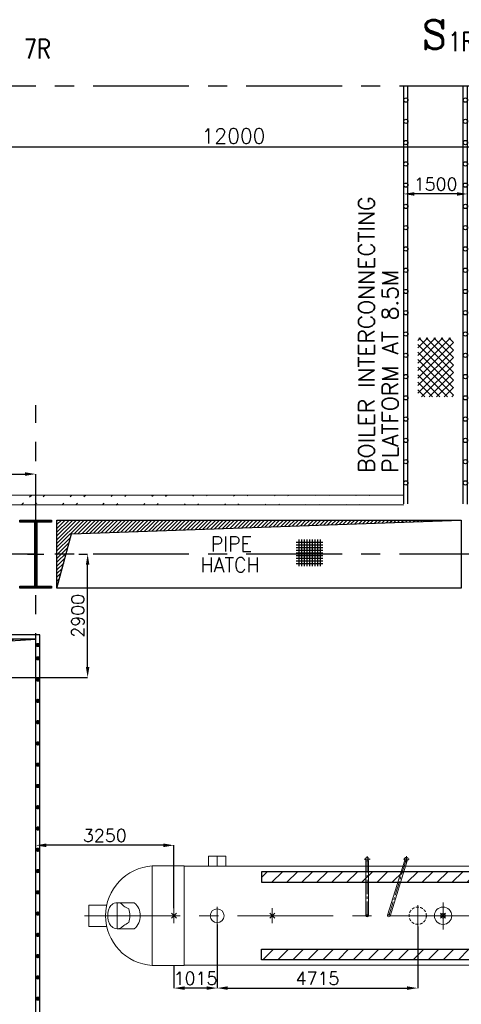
# Model space of a CAD drawing. Header units: inches. Extents: x 0 to 1544102, y 0 to 23144100.
# Tile 86 of 203: x 249459 to 259840, y 143502 to 166649. Entities that reach past the tile are written whole.
import ezdxf

# ---------------------------------------------------------------- set-up
doc = ezdxf.new("R2010")
doc.units = ezdxf.units.IN
doc.header["$LTSCALE"] = 1800
doc.header["$MEASUREMENT"] = 0
for name, pattern in [('CENTER', [2, 1.25, -0.25, 0.25, -0.25]), ('CENTER2', [1.125, 0.75, -0.125, 0.125, -0.125]), ('HIDDEN', [0.375, 0.25, -0.125]), ('HIDDEN2', [0.1875, 0.125, -0.0625])]:
    doc.linetypes.add(name, pattern=pattern)
doc.layers.get('0').update_dxf_attribs({"color": 253})
for name, color, linetype in [('CEN', 2, 'CENTER'), ('COL', 1, 'Continuous'), ('GRID', 251, 'CENTER'), ('OPENING', 40, 'Continuous'), ('STEEL', 231, 'Continuous')]:
    doc.layers.add(name, color=color, linetype=linetype)
for name, color, linetype, lineweight in [('DIM', 4, 'Continuous', 18), ('EQPT', 8, 'HIDDEN', 9), ('EQUIP', 8, 'Continuous', 9), ('TEXT', 3, 'Continuous', 18), ('WALL', 6, 'Continuous', 18)]:
    doc.layers.add(name, color=color, linetype=linetype, lineweight=lineweight)
doc.styles.add('C4', font='COMPLEX', dxfattribs={"width": 0.75, "height": 625})
doc.styles.add('ROMANS', font='romans.shx')
doc.styles.add('S3', font='simplex.shx', dxfattribs={"width": 0.75, "height": 320})
doc.dimstyles.new('STANDARD1', dxfattribs={"dimtxt": 300, "dimasz": 250, "dimexe": 0, "dimexo": 0, "dimgap": 80, "dimtad": 1, "dimdec": 0, "dimzin": 0, "dimdsep": 46, "dimtxsty": 'ROMANS', "dimcen": 0, "dimclrd": 4, "dimclre": 4, "dimclrt": 4, "dimadec": 0, "dimazin": 0, "dimtfac": 0.09, "dimtdec": 0, "dimtix": 1, "dimtofl": 0, "dimtmove": 0, "dimatfit": 3, "dimfxl": 1, "dimtolj": 1, "dimtzin": 0, "dimarcsym": 0})
doc.dimstyles.new('USER175', dxfattribs={"dimscale": 175, "dimtxt": 2, "dimasz": 1.75, "dimexe": 0, "dimexo": 0, "dimgap": 0.5, "dimtad": 1, "dimdec": 0, "dimzin": 0, "dimdsep": 46, "dimtxsty": 'ROMANS', "dimcen": 0, "dimclrd": 4, "dimclre": 4, "dimclrt": 4, "dimadec": 0, "dimazin": 0, "dimtfac": 0.09, "dimtdec": 0, "dimtix": 1, "dimtofl": 0, "dimtmove": 0, "dimatfit": 3, "dimfxl": 1, "dimtolj": 1, "dimtzin": 0, "dimarcsym": 0})

# ---------------------------------------------------------------- blocks, each defined once
blk = doc.blocks.new('*D848')
at = {"layer": 'DIM', "color": 4, "lineweight": -2, "transparency": 16777216}
for p, q in [((-400, 6532), (-400, 6632)), ((850, 6632), (-150, 6632)), ((1100, 6532), (1100, 6632))]:
    blk.add_line(p, q, dxfattribs=at)
at = {"layer": 'DIM', "color": 4, "transparency": 16777216}
for points in [[(-150, 6674), (-150, 6590), (-400, 6632)], [(850, 6674), (850, 6590), (1100, 6632)]]:
    blk.add_solid(points, dxfattribs=at)
at = {"layer": 'DIM', "color": 4, "transparency": 16777216, "insert": (350, 6862), "char_height": 300, "attachment_point": 5, "style": 'ROMANS'}
blk.add_mtext('\\A1;1500', dxfattribs=at)
blk = doc.blocks.new('*D325')
at = {"layer": 'DIM', "color": 4, "lineweight": -2, "transparency": 16777216}
for p, q in [((248486, 165170), (248486, 163652)), ((260486, 164229), (260486, 163652)), ((260180, 163652), (248792, 163652))]:
    blk.add_line(p, q, dxfattribs=at)
at = {"layer": 'DIM', "color": 4, "transparency": 16777216}
for points in [[(248792, 163703), (248792, 163601), (248486, 163652)], [(260180, 163703), (260180, 163601), (260486, 163652)]]:
    blk.add_solid(points, dxfattribs=at)
at = {"layer": 'DIM', "color": 4, "transparency": 16777216, "insert": (254486, 163914), "char_height": 350, "attachment_point": 5, "style": 'ROMANS'}
blk.add_mtext('\\A1;12000', dxfattribs=at)
blk = doc.blocks.new('*D486')
at = {"layer": 'DIM', "color": 4, "lineweight": -2, "transparency": 16777216}
for p, q in [((140108, 98028), (140314, 98028)), ((140314, 95378), (140314, 97778)), ((137359, 95128), (140314, 95128))]:
    blk.add_line(p, q, dxfattribs=at)
at = {"layer": 'DIM', "color": 4, "transparency": 16777216}
for points in [[(140273, 97778), (140356, 97778), (140314, 98028)], [(140273, 95378), (140356, 95378), (140314, 95128)]]:
    blk.add_solid(points, dxfattribs=at)
at = {"layer": 'DIM', "color": 4, "transparency": 16777216, "insert": (140084, 96578), "char_height": 300, "attachment_point": 5, "rotation": 90, "style": 'ROMANS'}
blk.add_mtext('\\A1;2900', dxfattribs=at)
blk = doc.blocks.new('*D487')
at = {"layer": 'DIM', "color": 4, "lineweight": -2, "transparency": 16777216}
for p, q in [((136494, 96128), (136494, 99910)), ((136744, 99910), (138844, 99910)), ((139094, 99393), (139094, 99910))]:
    blk.add_line(p, q, dxfattribs=at)
at = {"layer": 'DIM', "color": 4, "transparency": 16777216}
for points in [[(136744, 99952), (136744, 99869), (136494, 99910)], [(138844, 99952), (138844, 99869), (139094, 99910)]]:
    blk.add_solid(points, dxfattribs=at)
at = {"layer": 'DIM', "color": 4, "transparency": 16777216, "insert": (137794, 100140), "char_height": 300, "attachment_point": 5, "style": 'ROMANS'}
blk.add_mtext('\\A1;2600', dxfattribs=at)
blk = doc.blocks.new('*D402')
at = {"layer": 'DIM', "color": 4, "lineweight": -2, "transparency": 16777216}
for p, q in [((249836, 146912), (249836, 147240)), ((252836, 147240), (250086, 147240)), ((253086, 145760), (253086, 147240))]:
    blk.add_line(p, q, dxfattribs=at)
at = {"layer": 'DIM', "color": 4, "transparency": 16777216}
for points in [[(250086, 147282), (250086, 147198), (249836, 147240)], [(252836, 147282), (252836, 147198), (253086, 147240)]]:
    blk.add_solid(points, dxfattribs=at)
at = {"layer": 'DIM', "color": 4, "transparency": 16777216, "insert": (251461, 147470), "char_height": 300, "attachment_point": 5, "style": 'ROMANS'}
blk.add_mtext('\\A1;3250', dxfattribs=at)
blk = doc.blocks.new('HPH-6 ARCH-R0')
at = {"layer": 'STEEL'}
h = blk.add_hatch(dxfattribs=at)
h.set_pattern_fill('ANSI31', color=256, scale=2000, style=0)
h.set_pattern_definition([(45, (-4909, 275), (-176.7767, 176.7767), [])])
h.paths.add_polyline_path([(7827, 785), (7827, 1035), (-4395, 1035), (-4395, 785)])
h = blk.add_hatch(dxfattribs=at)
h.set_pattern_fill('ANSI31', color=256, scale=2000, style=0)
h.set_pattern_definition([(45, (-4909, -275), (-176.7767, 176.7767), [])])
h.paths.add_polyline_path([(7827, -1035), (7827, -785), (-4395, -785), (-4395, -1035)])
at = {"layer": 'EQPT', "linetype": 'CENTER'}
for p, q in [((-5440, 1163), (-5440, 1400)), ((-7790, -305), (-7790, 305)), ((-725, -250), (-725, 250)), ((-130, -322), (-130, 312)), ((-8560, 0), (2468, 0)), ((-6455, -175), (-6455, 175)), ((-5440, -210), (-5440, 210)), ((-4145, -175), (-4145, 175)), ((870, -175), (870, 175))]:
    blk.add_line(p, q, dxfattribs=at)
at = {"layer": 'EQPT', "linetype": 'CENTER2', "ltscale": 0.25}
for p, q in [((-1915, 1260), (-1915, 1400)), ((-993, 1260), (-993, 1400)), ((-1985, 1330), (-1845, 1330)), ((-1915, 0), (-1915, 1330)), ((-1405, 0), (-993, 1330)), ((-1063, 1330), (-923, 1330))]:
    blk.add_line(p, q, dxfattribs=at)
at = {"layer": 'EQUIP', "linetype": 'Continuous'}
for p, q in [((-5643, 1400), (-5237, 1400)), ((-5643, 1163), (-5643, 1400)), ((-5237, 1163), (-5237, 1400)), ((-6965, 1170), (-6965, -1170)), ((-6215, 1170), (-6965, 1170)), ((-6215, 1170), (-6215, -1170)), ((1540, 1163), (-6215, 1163)), ((1540, 1150), (1540, -1150)), ((-8039, 250), (-8460, 250)), ((-8460, 250), (-8460, -250)), ((-8039, -250), (-8460, -250)), ((-6215, -1170), (-6965, -1170)), ((1540, -1163), (-6215, -1163))]:
    blk.add_line(p, q, dxfattribs=at)
at = {"layer": 'EQUIP'}
for p, q in [((-1945, 0), (-1945, 1297)), ((-1885, 0), (-1885, 1297)), ((-1434, 9), (-1031, 1307)), ((-1376, -9), (-974, 1290)), ((-7387, 305), (-7790, 305)), ((-6395, -60), (-6515, 60)), ((-6397, 58), (-6513, -58)), ((-4085, -60), (-4205, 60)), ((-4087, 58), (-4203, -58)), ((-70, -60), (-190, 60)), ((-72, 58), (-188, -58)), ((-7387, -305), (-7790, -305))]:
    blk.add_line(p, q, dxfattribs=at)
blk.add_lwpolyline([(-7790, 305, -0.186311), (-7663, 256, -0.036505), (-7637, 228, -0.032991), (-7519, 160, -0.084887), (-7492, 0, -0.084887), (-7519, -160, -0.032991), (-7637, -228, -0.036505), (-7663, -256, -0.186311), (-7790, -305, -0.186311), (-7917, -256, -0.101773), (-7979, -170, -0.060422), (-8005, -90, -0.046761), (-8013, 0, -0.046761), (-8005, 90, -0.060422), (-7979, 170, -0.101773), (-7917, 256, -0.186311)], format="xyb", close=True, dxfattribs=at)
for centre, radius in [((-1915, 1330), 44.5), ((-993, 1330), 44.5), ((-1915, 0), 30), ((-1405, 0), 30)]:
    blk.add_circle(centre, radius, dxfattribs=at)
at = {"layer": 'EQUIP', "linetype": 'Continuous'}
for centre, radius in [((-5440, 0), 162), ((-1915, 0), 30), ((-1405, 0), 30), ((-130, 0), 203), ((-130, 0), 57), ((870, 0), 107)]:
    blk.add_circle(centre, radius, dxfattribs=at)
at = {"layer": 'EQUIP', "linetype": 'HIDDEN2', "ltscale": 0.3}
blk.add_circle((-725, 0), 203, dxfattribs=at)
at = {"layer": 'EQUIP', "linetype": 'Continuous'}
blk.add_arc((-6893, 0), 1172, 93.5226, 266.4774, dxfattribs=at)
at = {"layer": 'EQUIP'}
for centre, radius, start, end in [((810, 0), 1362, 302.4167, 57.5833), ((-7646, 0), 400, 310.2631, 49.7369)]:
    blk.add_arc(centre, radius, start, end, dxfattribs=at)
at = {"layer": 'STEEL'}
for points in [[(-4395, 785), (7827, 785), (7827, 1035), (-4395, 1035)], [(-4395, -785), (7827, -785), (7827, -1035), (-4395, -1035)]]:
    blk.add_lwpolyline(points, close=True, dxfattribs=at)
blk = doc.blocks.new('*D404')
at = {"layer": 'DIM', "color": 4, "lineweight": -2, "transparency": 16777216}
for p, q in [((254101, 145375), (254101, 143883)), ((253086, 144422), (253086, 143883)), ((253851, 143883), (253336, 143883))]:
    blk.add_line(p, q, dxfattribs=at)
at = {"layer": 'DIM', "color": 4, "transparency": 16777216}
for points in [[(253336, 143925), (253336, 143842), (253086, 143883)], [(253851, 143925), (253851, 143842), (254101, 143883)]]:
    blk.add_solid(points, dxfattribs=at)
at = {"layer": 'DIM', "color": 4, "transparency": 16777216, "insert": (253594, 144113), "char_height": 300, "attachment_point": 5, "style": 'ROMANS'}
blk.add_mtext('\\A1;1015', dxfattribs=at)
blk = doc.blocks.new('*D405')
at = {"layer": 'DIM', "color": 4, "lineweight": -2, "transparency": 16777216}
for p, q in [((254101, 145375), (254101, 143883)), ((258816, 145335), (258816, 143883)), ((254351, 143883), (258566, 143883))]:
    blk.add_line(p, q, dxfattribs=at)
at = {"layer": 'DIM', "color": 4, "transparency": 16777216}
for points in [[(254351, 143925), (254351, 143842), (254101, 143883)], [(258566, 143925), (258566, 143842), (258816, 143883)]]:
    blk.add_solid(points, dxfattribs=at)
at = {"layer": 'DIM', "color": 4, "transparency": 16777216, "insert": (256459, 144113), "char_height": 300, "attachment_point": 5, "style": 'ROMANS'}
blk.add_mtext('\\A1;4715', dxfattribs=at)
blk = doc.blocks.new('BOILER INTERCONNECTION PLATFORM-RHS')
at = {"layer": 'STEEL'}
h = blk.add_hatch(dxfattribs=at)
h.set_pattern_fill('ANSI37', color=256, scale=1000, style=0)
h.set_pattern_definition([(45, (-55893.15, -117065.99), (-88.38835, 88.38835), []), (135, (-55893.15, -117065.99), (-88.38835, -88.38835), [])])
h.paths.add_polyline_path([(-67.8, 3247), (767.8, 3247), (767.8, 1863.1), (-67.8, 1863.1)])
for p, q in [((-400, -654.9), (-400, 9165.1)), ((-300, -654.9), (-300, 9165.1)), ((1000, -654.9), (1000, 9165.1)), ((1100, -657.2), (1100, 9165.1))]:
    blk.add_line(p, q, dxfattribs=at)
for centre in [(-349.8, 8839.3), (1050.2, 8839.3), (1050.2, 8839.3), (-349.8, 8339.3), (1050.2, 8339.3), (-350, 7839.3), (1050, 7839.3), (-350, 7339.3), (1050, 7339.3), (-350, 6839.3), (1050, 6839.3), (-350, 6339.3), (1050, 6339.3), (-350, 5839.3), (1050, 5839.3), (-350, 5339.3), (1050, 5339.3), (-350, 4839.3), (1050, 4839.3), (-350, 4339.3), (1050, 4339.3), (-350, 3839.3), (1050, 3839.3), (-350, 3339.3), (1050, 3339.3), (-350, 2839.3), (1050, 2839.3), (-350, 2339.3), (1050, 2339.3), (-350, 1839.3), (1050, 1839.3), (-350, 1339.3), (1050, 1339.3), (-350, 839.3), (1050, 839.3), (-350, 339.3), (1050, 339.3), (-350, -160.7), (1050, -160.7)]:
    blk.add_circle(centre, 50, dxfattribs=at)
at = {"layer": 'TEXT', "color": 3, "char_height": 375, "attachment_point": 4, "rotation": 90, "style": 'ROMANS'}
for s, insert in [('BOILER INTERCONNECTING', (-1275.9, 78.4)), ('PLATFORM AT 8.5M', (-718.1, 78.4))]:
    blk.add_mtext(s, dxfattribs=dict(at, insert=insert))
at = {"layer": 'DIM'}
dim = blk.add_linear_dim(base=(-400, 6632), p1=(1100, 6532), p2=(-400, 6532), dimstyle='STANDARD1', dxfattribs=at)
dim.commit()
dim.dimension.update_dxf_attribs({"geometry": '*D848', "text_midpoint": (350, 6862)})
blk = doc.blocks.new('TDBFP CRANE HOOK POSITIONS')
at = {"layer": 'DIM'}
dim = blk.add_linear_dim(base=(139093.8, 99910.4), p1=(136493.8, 96127.6), p2=(139093.8, 99392.6), angle=180, dimstyle='STANDARD1', dxfattribs=at)
dim.commit()
dim.dimension.update_dxf_attribs({"geometry": '*D487', "text_midpoint": (137793.8, 100140.4)})
dim = blk.add_linear_dim(base=(140314.5, 98027.6), p1=(137358.5, 95127.6), p2=(140108.2, 98027.6), angle=90, dimstyle='STANDARD1', dxfattribs=at)
dim.commit()
dim.dimension.update_dxf_attribs({"geometry": '*D486', "text_midpoint": (140314.5, 96577.6), "dimtype": 160})

msp = doc.modelspace()

# ---------------------------------------------------------------- hatches: boundary and pattern name
h = msp.add_hatch()
h.set_pattern_fill('ANSI32', color=256, scale=1800, style=0)
h.set_pattern_definition([(45, (0, -1662.84), (-477.2971, 477.2971), []), (45, (318.2, -1662.84), (-477.2971, 477.2971), [])])
edge = h.paths.add_edge_path()
edge.add_line((212686.2, 155474.89), (258486.2, 155474.89))
edge.add_line((212686.2, 155244.89), (258486.2, 155244.89))
at = {"layer": 'COL'}
h = msp.add_hatch(dxfattribs=at)
h.set_pattern_fill('ANSI31', color=256, scale=200, style=0)
h.set_pattern_definition([(45, (171064.853, 34013.195), (-17.6776695, 17.6776695), [])])
h.paths.add_polyline_path([(250206.2, 154884.89), (249466.2, 154884.89), (249466.2, 154839.89), (250206.2, 154839.89)])
h.paths.add_polyline_path([(249858.7, 154839.89), (249813.7, 154839.89), (249813.7, 153329.89), (249858.7, 153329.89)])
h.paths.add_polyline_path([(250206.2, 153329.89), (249466.2, 153329.89), (249466.2, 153284.89), (250206.2, 153284.89)])
at = {"layer": 'OPENING'}
h = msp.add_hatch(dxfattribs=at)
h.set_pattern_fill('ANSI31', color=8, scale=500, style=0)
h.set_pattern_definition([(45, (-256650.27, 56057.26), (-44.194174, 44.194174), [])])
h.paths.add_polyline_path([(259836.2, 154884.89), (250336.2, 154884.89), (250336.2, 154084.89), (250550.56, 154084.89), (250679.24, 154565.12)])
h.paths.add_polyline_path([(250550.56, 154084.89), (250336.2, 154084.89), (250336.2, 153284.89)])
h = msp.add_hatch(dxfattribs=at)
h.set_pattern_fill('ANSI31', color=8, scale=2000, style=0)
h.paths.add_polyline_path([(228336.2, 152084.89), (217336.2, 152084.89), (217336.2, 142084.89), (219215.22, 150097.5), (228336.2, 150689.48)])
h.paths.add_polyline_path([(238836.2, 152084.89), (228336.2, 152084.89), (228336.2, 150689.48), (238836.33, 151370.97)])
h.paths.add_polyline_path([(249836.2, 152084.89), (238836.2, 152084.89), (238836.33, 151370.97)])

# ---------------------------------------------------------------- linework, layer by layer
at = {"layer": 'CEN'}
for p, q in [((249836.2, 153284.89), (249836.2, 154884.89)), ((249644.63, 154084.89), (250027.77, 154084.89))]:
    msp.add_line(p, q, dxfattribs=at)
at = {"layer": 'COL'}
for points in [[(249466.2, 154884.89), (250206.2, 154884.89), (250206.2, 154839.89), (249466.2, 154839.89)], [(249813.7, 154839.89), (249858.7, 154839.89), (249858.7, 153329.89), (249813.7, 153329.89)], [(249466.2, 153329.89), (250206.2, 153329.89), (250206.2, 153284.89), (249466.2, 153284.89)]]:
    msp.add_lwpolyline(points, close=True, dxfattribs=at)
at = {"layer": 'GRID'}
for p, q in [((278636.2, 165084.89), (143536.2, 165084.89)), ((249836.2, 103174.13), (249836.2, 157584.89)), ((278636.2, 154084.89), (143536.2, 154084.89))]:
    msp.add_line(p, q, dxfattribs=at)
at = {"layer": 'OPENING'}
for points in [[(250336.2, 154884.89), (259836.2, 154884.89), (259836.2, 153284.89), (250336.2, 153284.89)], [(217236.2, 141984.89), (249936.2, 141984.89), (249936.2, 152184.89), (217236.2, 152184.89)], [(217336.2, 142084.89), (249836.2, 142084.89), (249836.2, 152084.89), (217336.2, 152084.89)]]:
    msp.add_lwpolyline(points, close=True, dxfattribs=at)
for points in [[(250336.2, 153284.89), (250679.24, 154565.12), (259836.2, 154884.89)], [(217336.2, 142084.89), (219215.22, 150097.5), (249836.2, 152084.89)]]:
    msp.add_lwpolyline(points, dxfattribs=at)
at = {"layer": 'OPENING', "const_width": 50}
for points in [[(249861.2, 151949.03, 1), (249911.2, 151949.03, 1)], [(249886.2, 151659.89, 1), (249886.2, 151609.89, 1)], [(249886.2, 151159.89, 1), (249886.2, 151109.89, 1)], [(249886.2, 150659.89, 1), (249886.2, 150609.89, 1)], [(249886.2, 150159.89, 1), (249886.2, 150109.89, 1)], [(249886.2, 149659.89, 1), (249886.2, 149609.89, 1)], [(249886.2, 149159.89, 1), (249886.2, 149109.89, 1)], [(249886.2, 148659.89, 1), (249886.2, 148609.89, 1)], [(249886.2, 148159.89, 1), (249886.2, 148109.89, 1)], [(249886.2, 147659.89, 1), (249886.2, 147609.89, 1)], [(249886.2, 147159.89, 1), (249886.2, 147109.89, 1)], [(249886.2, 146659.89, 1), (249886.2, 146609.89, 1)], [(249886.2, 146159.89, 1), (249886.2, 146109.89, 1)], [(249886.2, 145659.89, 1), (249886.2, 145609.89, 1)], [(249886.2, 145159.89, 1), (249886.2, 145109.89, 1)], [(249886.2, 144659.89, 1), (249886.2, 144609.89, 1)], [(249886.2, 144159.89, 1), (249886.2, 144109.89, 1)], [(249886.2, 143659.89, 1), (249886.2, 143609.89, 1)]]:
    msp.add_lwpolyline(points, format="xyb", close=True, dxfattribs=at)
at = {"layer": 'STEEL', "flags": 128}
for points in [[(256021.14, 154428.64), (256021.14, 153803.64)], [(256083.64, 154428.64), (256083.64, 153803.64)], [(256146.14, 154428.64), (256146.14, 153803.64)], [(256208.64, 154428.64), (256208.64, 153803.64)], [(256271.14, 154428.64), (256271.14, 153803.64)], [(256333.64, 154428.64), (256333.64, 153803.64)], [(256396.14, 154428.64), (256396.14, 153803.64)], [(256458.64, 154428.64), (256458.64, 153803.64)], [(256521.14, 154428.64), (256521.14, 153803.64)], [(255958.64, 154366.14), (256583.64, 154366.14)], [(255958.64, 154303.64), (256583.64, 154303.64)], [(255958.64, 154241.14), (256583.64, 154241.14)], [(255958.64, 154178.64), (256583.64, 154178.64)], [(255958.64, 154116.14), (256583.64, 154116.14)], [(255958.64, 154053.64), (256583.64, 154053.64)], [(255958.64, 153991.14), (256583.64, 153991.14)], [(255958.64, 153928.64), (256583.64, 153928.64)], [(255958.64, 153866.14), (256583.64, 153866.14)]]:
    msp.add_lwpolyline(points, dxfattribs=at)
at = {"layer": 'WALL'}
for p, q in [((212686.2, 155474.89), (258486.2, 155474.89)), ((212686.2, 155244.89), (258486.2, 155244.89))]:
    msp.add_line(p, q, dxfattribs=at)

# ---------------------------------------------------------------- block references
for name, p in [('BOILER INTERCONNECTION PLATFORM-RHS', (258886.2, 155919.83)), ('TDBFP CRANE HOOK POSITIONS', (110742.45, 56057.26)), ('HPH-6 ARCH-R0', (259541.2, 145584.89))]:
    msp.add_blockref(name, p)

# ---------------------------------------------------------------- texts
at = {"layer": 'TEXT', "style": 'C4', "text_generation_flag": 6}
msp.add_text('S', height=675, rotation=180, dxfattribs=at).set_placement((258917.12, 165961.6))
at = {"layer": 'TEXT', "style": 'S3', "width": 0.8}
for s, p in [('1R', (259529.13, 165909.05)), ('7R', (249555.48, 165737.61))]:
    msp.add_text(s, height=450, dxfattribs=at).set_placement(p)
at = {"layer": 'TEXT', "color": 3, "style": 'ROMANS', "width": 0.936038}
for s, p in [(' PIPE', (253724.65, 154149.57, -1000)), ('HATCH', (253710.99, 153657.92))]:
    msp.add_text(s, height=350, dxfattribs=at).set_placement(p)

# ---------------------------------------------------------------- dimensions: what is measured, and where the dimension line sits
at = {"layer": 'DIM'}
dim = msp.add_linear_dim(base=(248486.2, 163651.82), p1=(260486.2, 164229.27), p2=(248486.2, 165170.44), angle=180, dimstyle='USER175', dxfattribs=at)
dim.commit()
dim.dimension.update_dxf_attribs({"geometry": '*D325', "text_midpoint": (254486.2, 163914.32)})
for base, p1, p2, picture, middle in [((249836.2, 147239.92), (253086.2, 145759.89), (249836.2, 146911.56), '*D402', (251461.2, 147469.92)), ((258816.2, 143883.44), (254101.2, 145374.89), (258816.2, 145334.89), '*D405', (256458.7, 144113.44))]:
    dim = msp.add_linear_dim(base=base, p1=p1, p2=p2, dimstyle='STANDARD1', dxfattribs=at)
    dim.commit()
    dim.dimension.update_dxf_attribs({"geometry": picture, "text_midpoint": middle})
dim = msp.add_linear_dim(base=(253086.2, 143883.44), p1=(254101.2, 145374.89), p2=(253086.2, 144422.06), dimstyle='STANDARD1', dxfattribs=at)
dim.commit()
dim.dimension.update_dxf_attribs({"geometry": '*D404', "text_midpoint": (253593.7, 143883.44), "dimtype": 160})

doc.saveas('drawing.dxf')
